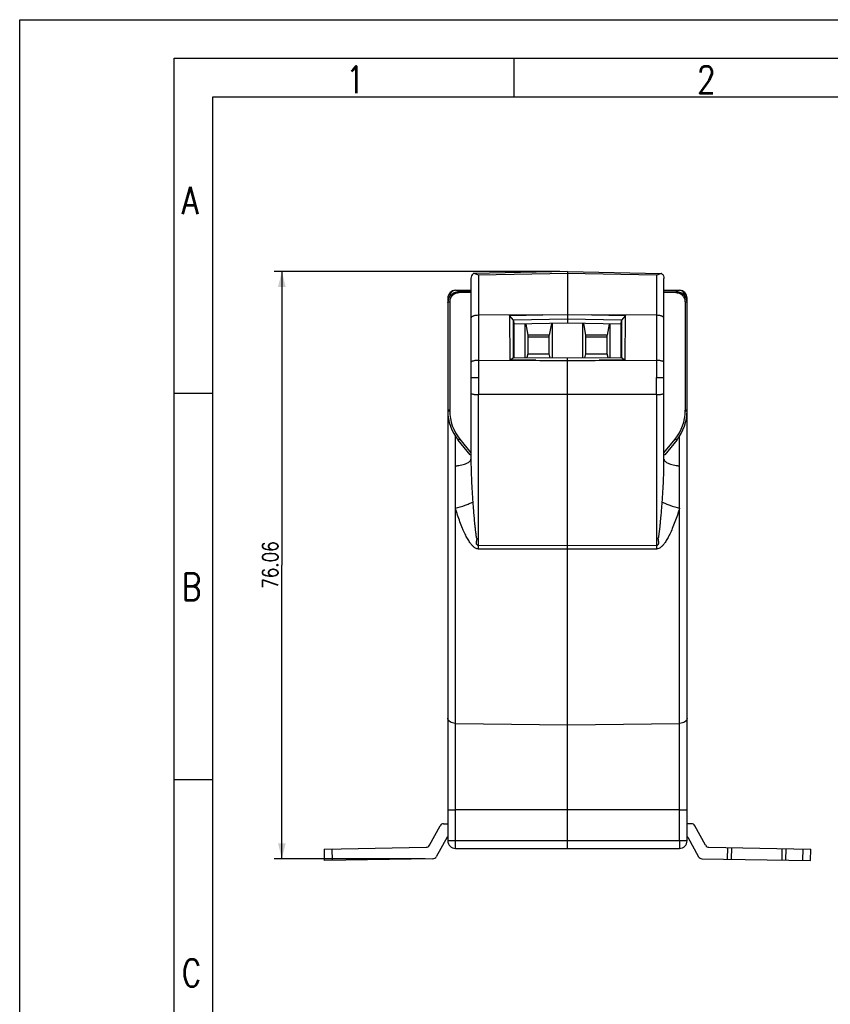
# Model space of a CAD drawing. Header units: millimetres. Extents: x 0 to 210, y 0 to 297.
# Tile 5 of 6: x 0 to 105, y 169 to 297. Entities that reach past the tile are written whole.
import ezdxf

# ---------------------------------------------------------------- set-up
doc = ezdxf.new("R2010")
doc.units = ezdxf.units.MM
doc.header["$LTSCALE"] = 19.36
doc.layers.get('0').update_dxf_attribs({"linetype": 'CONTINUOUS'})
doc.styles.get("Standard").update_dxf_attribs({"font": 'SIMPLEX.SHX', "width": 0.8})
doc.dimstyles.new('DIMSTYLE_2', dxfattribs={"dimtxt": 2, "dimasz": 2, "dimexe": 1, "dimexo": 1, "dimgap": 0.5, "dimtad": 1, "dimdsep": 46, "dimtxsty": 'Standard', "dimblk": '_FILLED', "dimblk1": '_FILLED', "dimblk2": '_FILLED', "dimcen": 0.09, "dimazin": 2, "dimtp": 0.01, "dimtm": 0.01, "dimtfac": 1, "dimtofl": 0, "dimtmove": 0, "dimatfit": 3, "dimldrblk": '_FILLED', "dimfxl": 0, "dimtolj": 1, "dimarcsym": 0})

# ---------------------------------------------------------------- blocks, each defined once
blk = doc.blocks.new('_FILLED')
at = {"color": 0, "linetype": 'ByBlock'}
blk.add_solid([(0, 0), (-1, 0.25), (-1, -0.25)], dxfattribs=at)
blk = doc.blocks.new('*D3')
at = {"color": 8}
for p, q in [((69.95, 264.38), (32.96, 264.38)), ((33.96, 264.38), (33.96, 226.36)), ((33.96, 188.33), (33.96, 226.36)), ((52.53, 188.33), (32.96, 188.33))]:
    blk.add_line(p, q, dxfattribs=at)
at = {"color": 8, "xscale": 2, "yscale": 2, "zscale": 2}
for p, rotation in [((33.96, 264.38), 90), ((33.96, 188.33), 270)]:
    blk.add_blockref('_FILLED', p, dxfattribs=dict(at, rotation=rotation))
at = {"color": 8, "insert": (31.46, 226.36), "char_height": 2, "width": 8, "attachment_point": 2, "rotation": 90, "line_spacing_factor": 0.9}
blk.add_mtext('76.06', dxfattribs=at)

msp = doc.modelspace()

# ---------------------------------------------------------------- linework, layer by layer
at = {"color": 7}
for p, q in [((0, 0), (0, 297)), ((0, 297), (210, 297)), ((64, 292), (64, 287)), ((25, 10), (25, 287)), ((25, 287), (200, 287)), ((70.954, 264.385), (58.808, 264.134)), ((70.954, 264.127), (59.437, 263.89)), ((70.954, 264.385), (70.954, 257.709)), ((70.954, 264.385), (83.101, 264.134)), ((82.472, 263.89), (70.954, 264.127)), ((58.454, 263.498), (58.454, 240.091)), ((59.437, 263.89), (59.437, 250.674)), ((82.472, 263.89), (82.472, 250.674)), ((83.454, 240.091), (83.454, 263.498)), ((56.437, 261.947), (58.454, 261.983)), ((56.824, 261.754), (56.692, 261.736)), ((56.928, 261.759), (56.824, 261.754)), ((58.454, 261.792), (56.927, 261.76)), ((58.454, 261.657), (56.928, 261.626)), ((83.454, 261.983), (85.472, 261.947)), ((83.454, 261.792), (84.981, 261.76)), ((84.981, 261.626), (83.454, 261.657)), ((55.454, 260.948), (55.454, 190.656)), ((55.7, 260.473), (55.7, 246.406)), ((86.209, 260.473), (86.209, 246.406)), ((86.454, 190.656), (86.454, 260.948)), ((67.778, 258.768), (59.437, 258.712)), ((63.455, 258.666), (67.778, 258.768)), ((63.455, 258.666), (63.467, 252.916)), ((63.964, 258.06), (63.455, 258.666)), ((70.954, 258.225), (63.964, 258.06)), ((63.975, 253.253), (63.964, 258.06)), ((63.964, 258.06), (63.997, 257.545)), ((70.954, 257.709), (63.997, 257.545)), ((67.778, 258.768), (70.954, 258.83)), ((68.878, 257.66), (68.604, 256.149)), ((68.954, 257.662), (68.954, 253.204)), ((70.954, 258.83), (74.131, 258.768)), ((77.945, 258.06), (70.954, 258.225)), ((77.912, 257.545), (70.954, 257.709)), ((72.954, 253.204), (72.954, 257.662)), ((73.03, 257.66), (73.304, 256.149)), ((82.472, 258.712), (74.131, 258.768)), ((74.131, 258.768), (78.454, 258.666)), ((77.912, 257.545), (77.945, 258.06)), ((77.945, 258.06), (77.934, 253.253)), ((78.454, 258.666), (77.945, 258.06)), ((78.442, 252.916), (78.454, 258.666)), ((63.997, 257.545), (64.006, 253.254)), ((65.454, 253.239), (65.454, 257.58)), ((65.545, 257.582), (65.804, 256.149)), ((76.364, 257.582), (76.104, 256.149)), ((76.454, 257.58), (76.454, 253.239)), ((77.903, 253.254), (77.912, 257.545)), ((65.804, 256.149), (65.804, 253.733)), ((68.604, 256.149), (65.804, 256.149)), ((68.604, 255.893), (65.804, 255.893)), ((68.604, 253.733), (68.604, 256.149)), ((73.304, 256.149), (73.304, 253.733)), ((76.104, 256.149), (73.304, 256.149)), ((76.104, 255.893), (73.304, 255.893)), ((76.104, 253.733), (76.104, 256.149)), ((59.437, 252.875), (66.84, 252.882)), ((63.467, 252.916), (63.975, 253.253)), ((66.84, 252.882), (63.467, 252.916)), ((63.975, 253.253), (70.954, 253.184)), ((65.804, 253.733), (65.682, 253.236)), ((65.804, 253.733), (68.604, 253.733)), ((68.734, 253.206), (68.604, 253.733)), ((70.954, 253.184), (77.934, 253.253)), ((70.954, 189.656), (70.954, 253.184)), ((73.304, 253.733), (73.174, 253.206)), ((73.304, 253.733), (76.104, 253.733)), ((78.442, 252.916), (75.069, 252.882)), ((75.069, 252.882), (82.472, 252.875)), ((76.227, 253.236), (76.104, 253.733)), ((77.934, 253.253), (78.442, 252.916)), ((59.437, 250.674), (59.437, 250.119)), ((59.437, 250.119), (59.437, 248.445)), ((82.472, 250.119), (82.472, 250.674)), ((82.472, 248.445), (82.472, 250.119)), ((24.966, 248.576), (19.983, 248.576)), ((70.954, 248.456), (59.437, 248.445)), ((59.437, 228.917), (59.437, 248.445)), ((82.472, 248.445), (70.954, 248.456)), ((82.472, 248.445), (82.472, 228.917)), ((55.7, 246.406), (55.454, 246.406)), ((55.552, 246.346), (55.7, 246.346)), ((55.7, 246.346), (55.7, 246.406)), ((86.454, 246.406), (86.209, 246.406)), ((86.209, 246.346), (86.209, 246.406)), ((56.437, 190.656), (56.437, 243.059)), ((58.354, 240.657), (56.807, 242.551)), ((56.996, 242.681), (58.454, 240.882)), ((83.454, 240.882), (84.912, 242.681)), ((85.102, 242.551), (83.555, 240.657)), ((85.472, 190.656), (85.472, 243.059)), ((58.452, 240.656), (58.354, 240.657)), ((83.555, 240.657), (83.457, 240.656)), ((59.437, 228.917), (70.954, 228.899)), ((70.954, 228.419), (59.437, 228.435)), ((70.954, 228.899), (82.472, 228.917)), ((82.472, 228.435), (70.954, 228.419)), ((56.437, 205.859), (70.954, 205.686)), ((70.954, 205.686), (85.472, 205.859)), ((24.983, 198.538), (20, 198.538)), ((70.954, 194.656), (56.437, 194.66)), ((85.472, 194.66), (70.954, 194.656)), ((53.071, 190.068), (54.47, 192.593)), ((54.899, 192.851), (55.454, 192.86)), ((87.01, 192.851), (86.454, 192.86)), ((88.838, 190.068), (87.438, 192.593)), ((55.363, 191.108), (53.963, 188.584)), ((86.454, 190.656), (55.454, 190.656)), ((86.546, 191.108), (87.946, 188.584)), ((39.433, 189.58), (52.642, 189.811)), ((39.433, 189.58), (39.459, 188.08)), ((40.433, 189.598), (40.459, 188.098)), ((56.454, 189.656), (85.454, 189.656)), ((89.267, 189.811), (102.476, 189.58)), ((91.701, 188.268), (91.727, 189.768)), ((92.201, 188.259), (92.227, 189.759)), ((98.726, 189.646), (98.7, 188.146)), ((99.226, 189.637), (99.2, 188.137)), ((101.45, 188.098), (101.476, 189.598)), ((102.45, 188.08), (102.476, 189.58)), ((53.534, 188.326), (39.459, 188.08)), ((88.374, 188.326), (102.45, 188.08))]:
    msp.add_line(p, q, dxfattribs=at)
at = {"color": 8}
for p, q in [((20, 5), (20, 292)), ((20, 292), (205, 292))]:
    msp.add_line(p, q, dxfattribs=at)
at = {"color": 7}
for points in [[(56.692, 261.736), (56.559, 261.708), (56.426, 261.667), (56.295, 261.614), (56.168, 261.55), (56.045, 261.472), (55.93, 261.383), (55.825, 261.283), (55.73, 261.171), (55.648, 261.049), (55.578, 260.919), (55.523, 260.783), (55.484, 260.642), (55.461, 260.499), (55.454, 260.366)], [(86.454, 260.366), (86.449, 260.481), (86.428, 260.623), (86.392, 260.762), (86.341, 260.897), (86.275, 261.025), (86.197, 261.146), (86.107, 261.258), (86.005, 261.36), (85.894, 261.451), (85.774, 261.532), (85.647, 261.601), (85.515, 261.657), (85.378, 261.702), (85.238, 261.734), (85.097, 261.753), (84.981, 261.759)]]:
    msp.add_lwpolyline(points, dxfattribs=at)
for centre, radius, start, end in [((59.064, 263.648), 0.557, 119.47384, 127.7824), ((58.818, 263.684), 0.45, 91.17435, 93.48045), ((83.091, 263.684), 0.45, 86.51955, 88.82565), ((82.847, 263.652), 0.553, 54.37122, 60.55748), ((56.454, 260.948), 1, 91, 180), ((72.593, 261.878), 15.666, 180.80602, 180.92335), ((85.454, 260.948), 1, 0, 89), ((61.454, 246.347), 6, 180, 219.23632), ((61.544, 246.352), 5.844, 180.05441, 218.90695), ((80.363, 246.352), 5.846, 321.09978, 359.93886), ((80.454, 246.347), 6, 320.76368, 360), ((-110.905, 228.676), 170.342, 359.9189, 0.0811), ((251.609, 228.676), 169.138, 179.91832, 180.08168), ((54.908, 192.351), 0.5, 91, 151), ((87.001, 192.351), 0.5, 29, 89), ((52.634, 190.311), 0.5, 271, 331), ((55.8, 190.866), 0.5, 133.75428, 151), ((56.454, 190.656), 1, 180, 270), ((85.454, 190.656), 1, 270, 360), ((86.109, 190.866), 0.5, 29, 46.24572), ((89.275, 190.311), 0.5, 209, 269), ((53.526, 188.826), 0.5, 271, 331), ((88.383, 188.826), 0.5, 209, 269)]:
    msp.add_arc(centre, radius, start, end, dxfattribs=at)
for centre, major_axis, start_param, end_param in [((943.545, 250.997), (1239.656, -7.514), -2.3563255, -2.3516419), ((-801.636, 250.997), (1239.656, 7.514), -0.7899508, -0.7852672)]:
    msp.add_ellipse(centre, major_axis=major_axis, ratio=0.003912, start_param=start_param, end_param=end_param, dxfattribs=at)
for points, knots in [([(58.723, 264.089), (58.635, 264.021), (58.497, 263.833), (58.454, 263.608), (58.454, 263.498)], [0, 0, 0, 0, 0.5029459, 1, 1, 1, 1]), ([(58.987, 264.099), (58.97, 264.104), (58.906, 264.122), (58.839, 264.133), (58.79, 264.134)], [0, 0, 0, 0, 0.2639614, 1, 1, 1, 1]), ([(59.437, 263.89), (59.363, 263.934), (59.217, 264.014), (59.063, 264.077), (58.987, 264.099)], [0, 0, 0, 0, 0.5213362, 1, 1, 1, 1]), ([(82.472, 263.89), (82.544, 263.933), (82.686, 264.01), (82.835, 264.073), (82.909, 264.096)], [0, 0, 0, 0, 0.5204793, 1, 1, 1, 1]), ([(82.909, 264.096), (82.927, 264.101), (82.996, 264.121), (83.066, 264.133), (83.119, 264.134)], [0, 0, 0, 0, 0.2646294, 1, 1, 1, 1]), ([(83.169, 264.101), (83.262, 264.035), (83.409, 263.843), (83.454, 263.612), (83.454, 263.498)], [0, 0, 0, 0, 0.5028236, 1, 1, 1, 1]), ([(56.437, 261.947), (56.353, 261.946), (56.178, 261.909), (55.942, 261.75), (55.756, 261.482), (55.703, 261.252), (55.699, 261.127)], [0, 0, 0, 0, 0.2085598, 0.4319034, 0.6895505, 1, 1, 1, 1]), ([(56.928, 261.626), (56.846, 261.623), (56.684, 261.606), (56.377, 261.514), (56.039, 261.303), (55.809, 260.984), (55.716, 260.696), (55.701, 260.547), (55.7, 260.473)], [0, 0, 0, 0, 0.1326652, 0.2613728, 0.5150169, 0.7604548, 0.8795648, 1, 1, 1, 1]), ([(56.928, 261.658), (56.928, 261.672), (56.927, 261.696), (56.927, 261.725), (56.927, 261.742), (56.927, 261.751), (56.927, 261.756), (56.927, 261.759), (56.927, 261.759)], [0, 0, 0, 0, 0.4130189, 0.7250127, 0.8395283, 0.924474, 0.9784218, 1, 1, 1, 1]), ([(84.981, 261.759), (84.982, 261.759), (84.981, 261.755), (84.982, 261.748), (84.982, 261.736), (84.982, 261.714), (84.981, 261.676), (84.981, 261.644), (84.981, 261.626)], [0, 0, 0, 0, 0.0213868, 0.0757618, 0.1614638, 0.2767861, 0.5894381, 1, 1, 1, 1]), ([(86.209, 260.473), (86.208, 260.547), (86.193, 260.696), (86.1, 260.983), (85.87, 261.304), (85.531, 261.514), (85.224, 261.606), (85.063, 261.623), (84.981, 261.626)], [0, 0, 0, 0, 0.1202027, 0.2392869, 0.485044, 0.7390537, 0.8676561, 1, 1, 1, 1]), ([(86.21, 261.128), (86.205, 261.253), (86.152, 261.483), (85.966, 261.75), (85.731, 261.909), (85.556, 261.946), (85.472, 261.947)], [0, 0, 0, 0, 0.3103633, 0.5679988, 0.7913774, 1, 1, 1, 1]), ([(55.676, 261.091), (55.647, 261.089), (55.593, 261.078), (55.509, 261.042), (55.454, 260.986), (55.454, 260.948)], [0, 0, 0, 0, 0.3078931, 0.5865831, 1, 1, 1, 1]), ([(55.454, 260.366), (55.455, 260.381), (55.47, 260.405), (55.499, 260.426), (55.542, 260.448), (55.61, 260.467), (55.669, 260.472), (55.7, 260.473)], [0, 0, 0, 0, 0.1578001, 0.2609476, 0.3817625, 0.6689787, 1, 1, 1, 1]), ([(86.209, 260.473), (86.24, 260.472), (86.299, 260.467), (86.367, 260.448), (86.41, 260.426), (86.439, 260.405), (86.454, 260.381), (86.454, 260.366)], [0, 0, 0, 0, 0.3310105, 0.6182231, 0.7390399, 0.8421919, 1, 1, 1, 1]), ([(86.454, 260.948), (86.454, 260.986), (86.4, 261.042), (86.316, 261.078), (86.261, 261.089), (86.233, 261.091)], [0, 0, 0, 0, 0.4133776, 0.6921071, 1, 1, 1, 1]), ([(59.437, 258.712), (59.31, 258.711), (59.125, 258.697), (58.894, 258.649), (58.746, 258.602), (58.623, 258.546), (58.531, 258.481), (58.47, 258.409), (58.454, 258.353), (58.454, 258.327)], [0, 0, 0, 0, 0.3382733, 0.4931038, 0.6321259, 0.7521402, 0.8515727, 0.9320292, 1, 1, 1, 1]), ([(83.454, 258.327), (83.454, 258.353), (83.439, 258.409), (83.378, 258.481), (83.285, 258.546), (83.163, 258.602), (83.015, 258.649), (82.783, 258.697), (82.598, 258.711), (82.472, 258.712)], [0, 0, 0, 0, 0.0679892, 0.1484716, 0.247922, 0.3679417, 0.5069712, 0.6617892, 1, 1, 1, 1]), ([(59.437, 252.875), (59.31, 252.874), (59.126, 252.864), (58.894, 252.829), (58.749, 252.797), (58.627, 252.756), (58.523, 252.707), (58.454, 252.642), (58.454, 252.599)], [0, 0, 0, 0, 0.3592667, 0.5197017, 0.6616618, 0.7815361, 0.8773903, 1, 1, 1, 1]), ([(83.454, 252.599), (83.454, 252.642), (83.386, 252.707), (83.282, 252.756), (83.161, 252.797), (83.015, 252.829), (82.783, 252.864), (82.599, 252.874), (82.472, 252.875)], [0, 0, 0, 0, 0.1224202, 0.218112, 0.3379074, 0.479934, 0.6405214, 1, 1, 1, 1]), ([(58.454, 250.618), (58.454, 250.621), (58.462, 250.626), (58.476, 250.63), (58.5, 250.635), (58.549, 250.642), (58.63, 250.65), (58.75, 250.658), (58.896, 250.664), (59.064, 250.669), (59.246, 250.673), (59.372, 250.674), (59.437, 250.674)], [0, 0, 0, 0, 0.0073948, 0.023015, 0.0475578, 0.0808569, 0.172471, 0.2951113, 0.4452803, 0.6171225, 0.804183, 1, 1, 1, 1]), ([(82.472, 250.674), (82.537, 250.674), (82.663, 250.673), (82.845, 250.669), (83.012, 250.665), (83.159, 250.658), (83.278, 250.65), (83.36, 250.642), (83.408, 250.635), (83.433, 250.63), (83.447, 250.626), (83.454, 250.621), (83.454, 250.618)], [0, 0, 0, 0, 0.1957307, 0.3825985, 0.5542476, 0.7043297, 0.82706, 0.91887, 0.9522731, 0.9769059, 0.9925877, 1, 1, 1, 1]), ([(58.454, 248.612), (58.454, 248.6), (58.471, 248.58), (58.5, 248.562), (58.548, 248.54), (58.629, 248.516), (58.749, 248.492), (58.895, 248.472), (59.127, 248.451), (59.31, 248.445), (59.437, 248.445)], [0, 0, 0, 0, 0.0375421, 0.0656371, 0.1010327, 0.1937737, 0.3143775, 0.4599312, 0.6259938, 1, 1, 1, 1]), ([(82.472, 248.445), (82.599, 248.445), (82.782, 248.451), (83.014, 248.472), (83.159, 248.492), (83.279, 248.516), (83.36, 248.54), (83.409, 248.562), (83.438, 248.579), (83.454, 248.6), (83.454, 248.612)], [0, 0, 0, 0, 0.3737828, 0.5396876, 0.6851719, 0.8058543, 0.8987611, 0.9342423, 0.9624082, 1, 1, 1, 1]), ([(55.454, 246.347), (55.454, 246.346), (55.458, 246.347), (55.462, 246.346), (55.471, 246.347), (55.482, 246.346), (55.496, 246.346), (55.52, 246.346), (55.539, 246.346), (55.552, 246.346)], [0, 0, 0, 0, 0.0183434, 0.0718035, 0.158061, 0.2747931, 0.4196765, 0.5903877, 1, 1, 1, 1]), ([(86.209, 246.346), (86.225, 246.346), (86.256, 246.346), (86.301, 246.346), (86.343, 246.346), (86.379, 246.346), (86.405, 246.346), (86.423, 246.346), (86.434, 246.346), (86.442, 246.347), (86.449, 246.346), (86.452, 246.347), (86.454, 246.346), (86.454, 246.347)], [0, 0, 0, 0, 0.1964663, 0.3817968, 0.55135, 0.7004841, 0.8245575, 0.8757458, 0.9189284, 0.9535251, 0.9789556, 0.9946401, 1, 1, 1, 1]), ([(56.996, 242.681), (56.974, 242.663), (56.941, 242.637), (56.897, 242.605), (56.868, 242.584), (56.845, 242.569), (56.826, 242.558), (56.816, 242.553), (56.808, 242.55), (56.807, 242.551)], [0, 0, 0, 0, 0.3739012, 0.5507953, 0.7059917, 0.8300383, 0.9204446, 0.976672, 1, 1, 1, 1]), ([(85.102, 242.551), (85.101, 242.55), (85.093, 242.553), (85.083, 242.558), (85.064, 242.569), (85.041, 242.584), (85.012, 242.605), (84.968, 242.637), (84.935, 242.663), (84.912, 242.681)], [0, 0, 0, 0, 0.023328, 0.0795554, 0.1699617, 0.2940083, 0.4492047, 0.6260988, 1, 1, 1, 1]), ([(56.437, 239.194), (56.581, 239.21), (56.856, 239.247), (57.246, 239.325), (57.591, 239.419), (57.886, 239.529), (58.125, 239.651), (58.305, 239.784), (58.424, 239.929), (58.454, 240.04), (58.454, 240.091)], [0, 0, 0, 0, 0.1864366, 0.3579221, 0.5123022, 0.6476509, 0.7626631, 0.8574991, 0.9344365, 1, 1, 1, 1]), ([(58.454, 240.091), (58.454, 239.16), (58.501, 237.297), (58.62, 235.438), (58.687, 234.509)], [0, 0, 0, 0, 0.4997654, 1, 1, 1, 1]), ([(83.222, 234.509), (83.289, 235.437), (83.408, 237.296), (83.454, 239.159), (83.454, 240.091)], [0, 0, 0, 0, 0.4997738, 1, 1, 1, 1]), ([(83.454, 240.091), (83.454, 240.04), (83.485, 239.929), (83.604, 239.784), (83.783, 239.651), (84.022, 239.529), (84.317, 239.42), (84.663, 239.325), (85.053, 239.247), (85.328, 239.21), (85.472, 239.194)], [0, 0, 0, 0, 0.0655474, 0.1424362, 0.2372182, 0.3522041, 0.4875754, 0.6420067, 0.8135426, 1, 1, 1, 1]), ([(56.437, 233.73), (56.859, 233.842), (57.463, 234.025), (58.209, 234.299), (58.539, 234.438), (58.687, 234.509)], [0, 0, 0, 0, 0.54945, 0.7935339, 1, 1, 1, 1]), ([(59.437, 228.435), (59.367, 228.435), (59.228, 228.458), (59.041, 228.541), (58.879, 228.649), (58.738, 228.774), (58.613, 228.907), (58.5, 229.039), (58.403, 229.163), (58.291, 229.321), (58.159, 229.527), (58.003, 229.79), (57.851, 230.072), (57.696, 230.377), (57.537, 230.718), (57.306, 231.242), (56.908, 232.242), (56.615, 233.13), (56.437, 233.73)], [0, 0, 0, 0, 0.0332381, 0.0658146, 0.0970103, 0.1256855, 0.1554262, 0.1839438, 0.2082475, 0.2303894, 0.2763876, 0.3245564, 0.375947, 0.4290457, 0.4874631, 0.5552642, 0.7019452, 1, 1, 1, 1]), ([(58.687, 234.509), (58.712, 234.154), (58.756, 233.548), (58.833, 232.668), (58.895, 231.99), (58.953, 231.415), (58.994, 231.044), (59.03, 230.759), (59.055, 230.565), (59.078, 230.389), (59.097, 230.237), (59.109, 230.111), (59.118, 230.011), (59.125, 229.945), (59.134, 229.906), (59.142, 229.885), (59.153, 229.87), (59.165, 229.859), (59.179, 229.85), (59.192, 229.837), (59.201, 229.815), (59.208, 229.76), (59.197, 229.682), (59.175, 229.579), (59.153, 229.473), (59.134, 229.355), (59.127, 229.235), (59.142, 229.118), (59.194, 229.012), (59.298, 228.936), (59.388, 228.92), (59.437, 228.917)], [0, 0, 0, 0, 0.183249, 0.3134634, 0.455377, 0.5337853, 0.6113702, 0.6478545, 0.6818083, 0.7124928, 0.7390782, 0.7608936, 0.7779628, 0.7904866, 0.7951462, 0.7988563, 0.8018659, 0.8045913, 0.8073056, 0.8102446, 0.8139617, 0.8192985, 0.8385756, 0.8543337, 0.8734481, 0.8944583, 0.9156413, 0.935698, 0.9545851, 0.9745514, 1, 1, 1, 1]), ([(82.472, 228.917), (82.52, 228.919), (82.608, 228.935), (82.71, 229.016), (82.761, 229.126), (82.778, 229.25), (82.775, 229.378), (82.759, 229.504), (82.74, 229.618), (82.721, 229.727), (82.712, 229.809), (82.718, 229.865), (82.726, 229.886), (82.738, 229.896), (82.75, 229.901), (82.762, 229.906), (82.772, 229.914), (82.778, 229.929), (82.785, 229.959), (82.79, 230.013), (82.797, 230.098), (82.809, 230.213), (82.827, 230.357), (82.849, 230.528), (82.875, 230.721), (82.911, 231.013), (82.954, 231.398), (83.014, 231.996), (83.078, 232.691), (83.155, 233.57), (83.198, 234.165), (83.222, 234.509)], [0, 0, 0, 0, 0.0246886, 0.044748, 0.0645463, 0.0859298, 0.1085203, 0.1309155, 0.1512292, 0.1679267, 0.1881655, 0.1935085, 0.1969348, 0.1993833, 0.201529, 0.2035455, 0.2056002, 0.2081438, 0.2115363, 0.2214545, 0.2360733, 0.2558415, 0.2809862, 0.3108833, 0.3447141, 0.3817684, 0.4623404, 0.5447217, 0.6921011, 0.822386, 1, 1, 1, 1]), ([(85.472, 233.73), (85.293, 233.127), (85, 232.239), (84.556, 231.127), (84.233, 230.409), (83.967, 229.896), (83.76, 229.541), (83.627, 229.336), (83.511, 229.172), (83.411, 229.041), (83.297, 228.907), (83.173, 228.776), (83.033, 228.651), (82.869, 228.543), (82.681, 228.458), (82.542, 228.434), (82.472, 228.435)], [0, 0, 0, 0, 0.2993147, 0.4450976, 0.5702739, 0.673871, 0.720264, 0.7661211, 0.7900875, 0.8160541, 0.8446235, 0.8736949, 0.902193, 0.933841, 0.9668115, 1, 1, 1, 1]), ([(83.222, 234.509), (83.37, 234.438), (83.7, 234.299), (84.446, 234.025), (85.05, 233.842), (85.472, 233.73)], [0, 0, 0, 0, 0.2064661, 0.45055, 1, 1, 1, 1]), ([(56.437, 205.859), (56.31, 205.861), (56.064, 205.895), (55.744, 206.038), (55.547, 206.23), (55.468, 206.408), (55.454, 206.499), (55.454, 206.544)], [0, 0, 0, 0, 0.2907866, 0.5588622, 0.7923398, 0.8983085, 1, 1, 1, 1]), ([(86.454, 206.544), (86.454, 206.499), (86.441, 206.408), (86.362, 206.23), (86.165, 206.038), (85.845, 205.895), (85.599, 205.861), (85.472, 205.859)], [0, 0, 0, 0, 0.1016751, 0.2075882, 0.4409876, 0.7091191, 1, 1, 1, 1]), ([(55.454, 194.675), (55.454, 194.675), (55.457, 194.674), (55.46, 194.674), (55.466, 194.673), (55.478, 194.672), (55.499, 194.671), (55.532, 194.669), (55.572, 194.668), (55.622, 194.667), (55.679, 194.666), (55.769, 194.664), (55.896, 194.662), (56.064, 194.661), (56.247, 194.66), (56.373, 194.66), (56.437, 194.66)], [0, 0, 0, 0, 0.0014198, 0.0050804, 0.0110841, 0.019439, 0.0431493, 0.0759947, 0.1176999, 0.1678659, 0.2260399, 0.2916929, 0.4428248, 0.6156917, 0.8040219, 1, 1, 1, 1]), ([(85.472, 194.66), (85.536, 194.66), (85.662, 194.66), (85.845, 194.661), (86.012, 194.662), (86.14, 194.664), (86.23, 194.666), (86.287, 194.667), (86.336, 194.668), (86.377, 194.669), (86.409, 194.671), (86.431, 194.672), (86.443, 194.673), (86.449, 194.674), (86.452, 194.674), (86.454, 194.675), (86.454, 194.675)], [0, 0, 0, 0, 0.1959483, 0.3842113, 0.5570819, 0.7082475, 0.7739179, 0.8321019, 0.8822782, 0.92399, 0.9568418, 0.9805571, 0.9889133, 0.9949182, 0.9985797, 1, 1, 1, 1]), ([(56.454, 189.656), (56.454, 189.656), (56.453, 189.658), (56.453, 189.661), (56.452, 189.667), (56.451, 189.68), (56.449, 189.702), (56.448, 189.735), (56.446, 189.777), (56.445, 189.827), (56.443, 189.885), (56.442, 189.977), (56.44, 190.107), (56.438, 190.278), (56.437, 190.463), (56.437, 190.591), (56.437, 190.656)], [0, 0, 0, 0, 0.0014798, 0.0051952, 0.0112612, 0.0196827, 0.0435494, 0.0766545, 0.1186459, 0.16909, 0.2275465, 0.2934541, 0.4448694, 0.6175896, 0.8052224, 1, 1, 1, 1]), ([(85.472, 190.656), (85.472, 190.591), (85.472, 190.463), (85.471, 190.278), (85.469, 190.107), (85.467, 189.977), (85.466, 189.885), (85.464, 189.827), (85.463, 189.776), (85.461, 189.735), (85.46, 189.702), (85.458, 189.68), (85.457, 189.667), (85.456, 189.661), (85.456, 189.658), (85.455, 189.656), (85.454, 189.656)], [0, 0, 0, 0, 0.1948221, 0.3825776, 0.5553634, 0.7067591, 0.7726323, 0.8310663, 0.8814637, 0.9233951, 0.9564574, 0.9803109, 0.9887327, 0.994801, 0.9985191, 1, 1, 1, 1])]:
    msp.add_open_spline(points, degree=3, knots=knots, dxfattribs=at)

# ---------------------------------------------------------------- texts
at = {"color": 8, "char_height": 3.5, "width": 2.8, "attachment_point": 1, "line_spacing_factor": 0.9}
for s, insert in [('1', (42.248, 291)), ('2', (87.728, 291)), ('A', (20.983, 275.33)), ('B', (21, 225.292)), ('C', (21, 175.292))]:
    msp.add_mtext(s, dxfattribs=dict(at, insert=insert))

# ---------------------------------------------------------------- dimensions: what is measured, and where the dimension line sits
at = {"color": 8}
dim = msp.add_linear_dim(base=(33.958, 188.326), p1=(70.954, 264.385), p2=(53.534, 188.326), angle=270, dimstyle='DIMSTYLE_2', dxfattribs=at)
dim.commit()
dim.dimension.update_dxf_attribs({"geometry": '*D3', "text_midpoint": (33.958, 226.355), "dimtype": 160})

doc.saveas('drawing.dxf')
